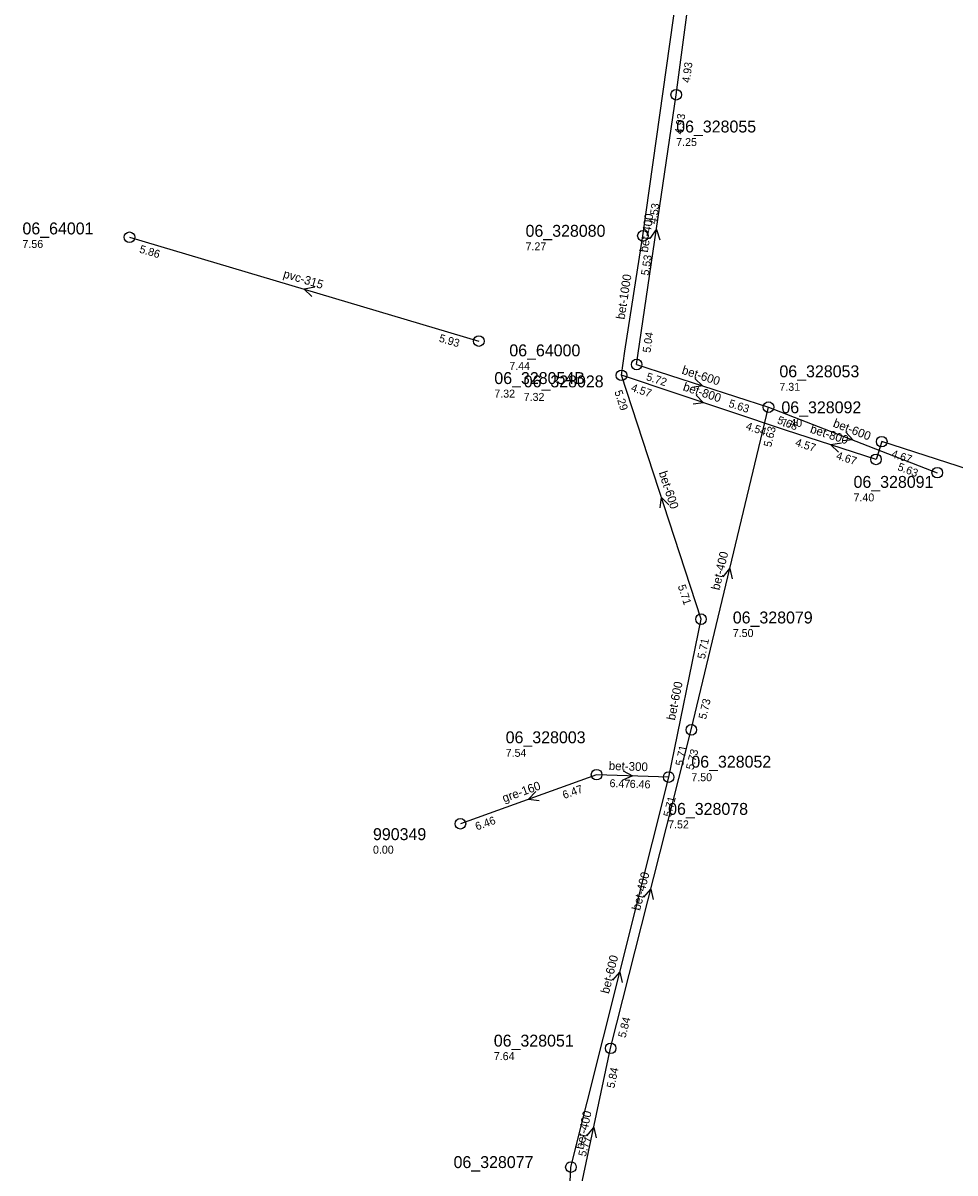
# Model space of a CAD drawing. Header units: metres. Extents: x 165220 to 165904, y 447259 to 448551.
# Tile 4 of 13: x 165220 to 165361, y 447750 to 447924. Entities that reach past the tile are written whole.
import ezdxf

# ---------------------------------------------------------------- set-up
doc = ezdxf.new("R2010")
doc.units = ezdxf.units.M

msp = doc.modelspace()

# ---------------------------------------------------------------- linework, layer by layer
at = {"layer": 'CON_BxH1000x1000mm', "linetype": 'Continuous'}
msp.add_lwpolyline([(165310.59, 447870.665), (165311.083, 447874.33), (165313.818, 447891.706)], dxfattribs=at)
at = {"layer": 'CON_BxH160x160mm', "linetype": 'Continuous'}
msp.add_lwpolyline([(165306.827, 447810.428), (165286.287, 447803.027)], dxfattribs=at)
at = {"layer": 'CON_BxH300x300mm', "linetype": 'Continuous'}
msp.add_lwpolyline([(165317.705, 447810.067), (165306.827, 447810.428)], dxfattribs=at)
at = {"layer": 'CON_BxH315x315mm', "linetype": 'Continuous'}
msp.add_lwpolyline([(165236.389, 447891.492), (165289.084, 447875.831)], dxfattribs=at)
at = {"layer": 'CON_BxH400x400mm', "linetype": 'Continuous'}
for points in [[(165318.84, 447912.988), (165324.433, 447954.851)], [(165312.869, 447872.289), (165318.84, 447912.988)], [(165321.117, 447817.187), (165332.761, 447865.86)], [(165308.95, 447769.162), (165321.117, 447817.187)], [(165303.83, 447745.262), (165308.95, 447769.162)]]:
    msp.add_lwpolyline(points, dxfattribs=at)
at = {"layer": 'CON_BxH600x600mm', "linetype": 'Continuous'}
for points in [[(165312.869, 447872.289), (165332.761, 447865.86)], [(165322.579, 447833.886), (165310.59, 447870.665)], [(165332.761, 447865.86), (165358.215, 447855.977)], [(165317.705, 447810.067), (165322.579, 447833.886)], [(165302.964, 447751.251), (165317.705, 447810.067)], [(165300.151, 447689.558), (165302.964, 447751.251)]]:
    msp.add_lwpolyline(points, dxfattribs=at)
at = {"layer": 'CON_BxH800x800mm', "linetype": 'Continuous'}
for points in [[(165335.342, 447862.385), (165310.59, 447870.665)], [(165348.971, 447857.988), (165335.342, 447862.385)], [(165349.835, 447860.664), (165348.971, 447857.988)], [(165392.603, 447846.875), (165349.835, 447860.664)]]:
    msp.add_lwpolyline(points, dxfattribs=at)
at = {"layer": 'CON_BxH900x900mm', "linetype": 'Continuous'}
msp.add_lwpolyline([(165313.818, 447891.706), (165324.562, 447968.122)], dxfattribs=at)
at = {"layer": 'NOD_inspectieput'}
for centre in [(165318.84, 447912.99), (165236.39, 447891.49), (165313.82, 447891.71), (165289.08, 447875.83), (165332.76, 447865.86), (165349.83, 447860.66), (165348.97, 447857.99), (165358.21, 447855.98), (165322.58, 447833.89), (165321.12, 447817.19), (165306.83, 447810.43), (165317.7, 447810.07), (165308.95, 447769.16), (165302.96, 447751.25)]:
    msp.add_circle(centre, 0.8, dxfattribs=at)
at = {"layer": 'NOD_kruisingsput'}
for centre in [(165312.87, 447872.29), (165310.59, 447870.66)]:
    msp.add_circle(centre, 0.8, dxfattribs=at)
at = {"layer": 'NOD_uitmonding'}
msp.add_circle((165286.29, 447803.03), 0.8, dxfattribs=at)
at = {"layer": 'PIJL'}
for points in [[(165314.93, 447891.32), (165315.85, 447892.64), (165316.36, 447891.11)], [(165264.32, 447883.94), (165262.74, 447883.66), (165263.91, 447882.56)], [(165321.67, 447870.2), (165322.82, 447869.07), (165321.22, 447868.83)], [(165321.83, 447867.66), (165322.97, 447866.53), (165321.37, 447866.3)], [(165344.41, 447862.11), (165345.49, 447860.92), (165343.89, 447860.77)], [(165343.75, 447860.43), (165342.16, 447860.19), (165343.31, 447859.06)], [(165317.72, 447851.13), (165316.58, 447852.28), (165316.35, 447850.68)], [(165325.9, 447840.29), (165326.94, 447841.52), (165327.3, 447839.96)], [(165310.85, 447811.01), (165312.27, 447810.25), (165310.8, 447809.58)], [(165297.67, 447807.89), (165296.56, 447806.73), (165298.16, 447806.54)], [(165313.98, 447791.96), (165315.03, 447793.17), (165315.38, 447791.6)], [(165309.29, 447779.44), (165310.33, 447780.66), (165310.68, 447779.09)], [(165305.38, 447755.95), (165306.39, 447757.21), (165306.79, 447755.65)]]:
    msp.add_lwpolyline(points, dxfattribs=at)

# ---------------------------------------------------------------- texts
at = {"layer": 'DMM_BxH1000x1000mm'}
msp.add_text('bet-1000', height=1.3, rotation=81.05, dxfattribs=at).set_placement((165311.04, 447879.03))
at = {"layer": 'DMM_BxH160x160mm'}
msp.add_text('gre-160', height=1.3, rotation=19.82, dxfattribs=at).set_placement((165292.88, 447806.23))
at = {"layer": 'DMM_BxH300x300mm'}
msp.add_text('bet-300', height=1.3, rotation=-1.9, dxfattribs=at).set_placement((165308.65, 447811.15))
at = {"layer": 'DMM_BxH315x315mm'}
msp.add_text('pvc-315', height=1.3, rotation=-16.55, dxfattribs=at).set_placement((165259.47, 447885.44))
at = {"layer": 'DMM_BxH400x400mm'}
for rotation, p in [(81.65, (165314.56, 447889.14)), (76.55, (165325.34, 447838.18)), (75.78, (165313.38, 447789.85)), (77.91, (165304.86, 447753.82))]:
    msp.add_text('bet-400', height=1.3, rotation=rotation, dxfattribs=at).set_placement(p)
at = {"layer": 'DMM_BxH600x600mm'}
for rotation, p in [(-17.91, (165319.58, 447870.93)), (-21.22, (165342.38, 447862.95)), (-71.95, (165316.19, 447855.99)), (78.44, (165318.64, 447818.56)), (75.93, (165308.68, 447777.31))]:
    msp.add_text('bet-600', height=1.3, rotation=rotation, dxfattribs=at).set_placement(p)
at = {"layer": 'DMM_BxH800x800mm'}
for rotation, p in [(-18.5, (165319.76, 447868.43)), (-17.88, (165338.93, 447862.05))]:
    msp.add_text('bet-800', height=1.3, rotation=rotation, dxfattribs=at).set_placement(p)
at = {"layer": 'INV_BxH1000x1000mm'}
msp.add_text('5.53', height=1.2, rotation=81.05, dxfattribs=at).set_placement((165314.69, 447885.66))
at = {"layer": 'INV_BxH160x160mm'}
for s, p in [('6.47', (165301.94, 447806.75)), ('6.46', (165288.78, 447802.01))]:
    msp.add_text(s, height=1.2, rotation=19.82, dxfattribs=at).set_placement(p)
at = {"layer": 'INV_BxH300x300mm'}
for s, p in [('6.47', (165308.77, 447808.56)), ('6.46', (165311.81, 447808.46))]:
    msp.add_text(s, height=1.2, rotation=-1.9, dxfattribs=at).set_placement(p)
at = {"layer": 'INV_BxH315x315mm'}
for s, p in [('5.86', (165237.79, 447889.2)), ('5.93', (165282.97, 447875.77))]:
    msp.add_text(s, height=1.2, rotation=-16.55, dxfattribs=at).set_placement(p)
at = {"layer": 'INV_BxH400x400mm'}
for s, rotation, p in [('4.93', 82.39, (165320.89, 447914.73)), ('4.93', 81.65, (165319.77, 447906.95)), ('5.04', 81.65, (165314.94, 447874.01)), ('5.63', 76.55, (165333.15, 447859.76)), ('5.73', 76.55, (165323.33, 447818.71)), ('5.73', 75.78, (165321.43, 447811.08)), ('5.84', 75.78, (165311.19, 447770.66)), ('5.84', 77.91, (165309.49, 447763.07))]:
    msp.add_text(s, height=1.2, rotation=rotation, dxfattribs=at).set_placement(p)
at = {"layer": 'INV_BxH600x600mm'}
for s, rotation, p in [('5.72', -17.91, (165314.22, 447869.96)), ('5.29', -71.95, (165309.5, 447868.21)), ('5.63', -17.91, (165326.65, 447865.94)), ('5.68', -21.22, (165333.97, 447863.46)), ('5.63', -21.22, (165352.12, 447856.41)), ('5.71', -71.95, (165319.06, 447838.88)), ('5.71', 78.44, (165323.17, 447827.8)), ('5.71', 78.44, (165319.87, 447811.67)), ('5.71', 75.93, (165318.03, 447803.96)), ('5.77', 75.93, (165305.2, 447752.75))]:
    msp.add_text(s, height=1.2, rotation=rotation, dxfattribs=at).set_placement(p)
at = {"layer": 'INV_BxH800x800mm'}
for s, rotation, p in [('4.57', -18.5, (165311.92, 447868.32)), ('4.54', -18.5, (165329.23, 447862.53)), ('4.57', -17.88, (165336.69, 447860.06)), ('4.67', -17.87, (165351.19, 447858.34)), ('4.67', -17.88, (165342.86, 447858.07))]:
    msp.add_text(s, height=1.2, rotation=rotation, dxfattribs=at).set_placement(p)
at = {"layer": 'INV_BxH900x900mm'}
msp.add_text('4.53', height=1.2, rotation=82, dxfattribs=at).set_placement((165315.88, 447893.44))
at = {"layer": 'NLV_inspectieput'}
for s, p in [('7.25', (165318.84, 447905.25)), ('7.56', (165220.25, 447889.88)), ('7.27', (165296.12, 447889.52)), ('7.44', (165293.67, 447871.49)), ('7.31', (165334.4, 447868.33)), ('7.40', (165334.7, 447862.9)), ('7.40', (165345.58, 447851.65)), ('7.50', (165327.37, 447831.2)), ('7.54', (165293.12, 447813.13)), ('7.50', (165321.12, 447809.45)), ('7.52', (165317.62, 447802.33)), ('7.64', (165291.33, 447767.38))]:
    msp.add_text(s, height=1.2, dxfattribs=at).set_placement(p)
at = {"layer": 'NLV_kruisingsput'}
for p in [(165291.41, 447867.31), (165295.84, 447866.81)]:
    msp.add_text('7.32', height=1.2, dxfattribs=at).set_placement(p)
at = {"layer": 'NLV_uitmonding'}
msp.add_text('0.00', height=1.2, dxfattribs=at).set_placement((165273.11, 447798.52))
at = {"layer": 'NNR_inspectieput'}
for s, p in [('06_328055', (165318.84, 447907.29)), ('06_64001', (165220.25, 447891.92)), ('06_328080', (165296.12, 447891.56)), ('06_64000', (165293.67, 447873.53)), ('06_328053', (165334.4, 447870.37)), ('06_328092', (165334.7, 447864.94)), ('06_328091', (165345.58, 447853.69)), ('06_328079', (165327.37, 447833.24)), ('06_328003', (165293.12, 447815.17)), ('06_328052', (165321.12, 447811.49)), ('06_328078', (165317.62, 447804.37)), ('06_328051', (165291.33, 447769.42)), ('06_328077', (165285.26, 447751.1))]:
    msp.add_text(s, height=1.8, dxfattribs=at).set_placement(p)
at = {"layer": 'NNR_kruisingsput'}
for s, p in [('06_328054B', (165291.41, 447869.35)), ('06_328028', (165295.84, 447868.85))]:
    msp.add_text(s, height=1.8, dxfattribs=at).set_placement(p)
at = {"layer": 'NNR_uitmonding'}
msp.add_text('990349', height=1.8, dxfattribs=at).set_placement((165273.11, 447800.56))

doc.saveas('drawing.dxf')
